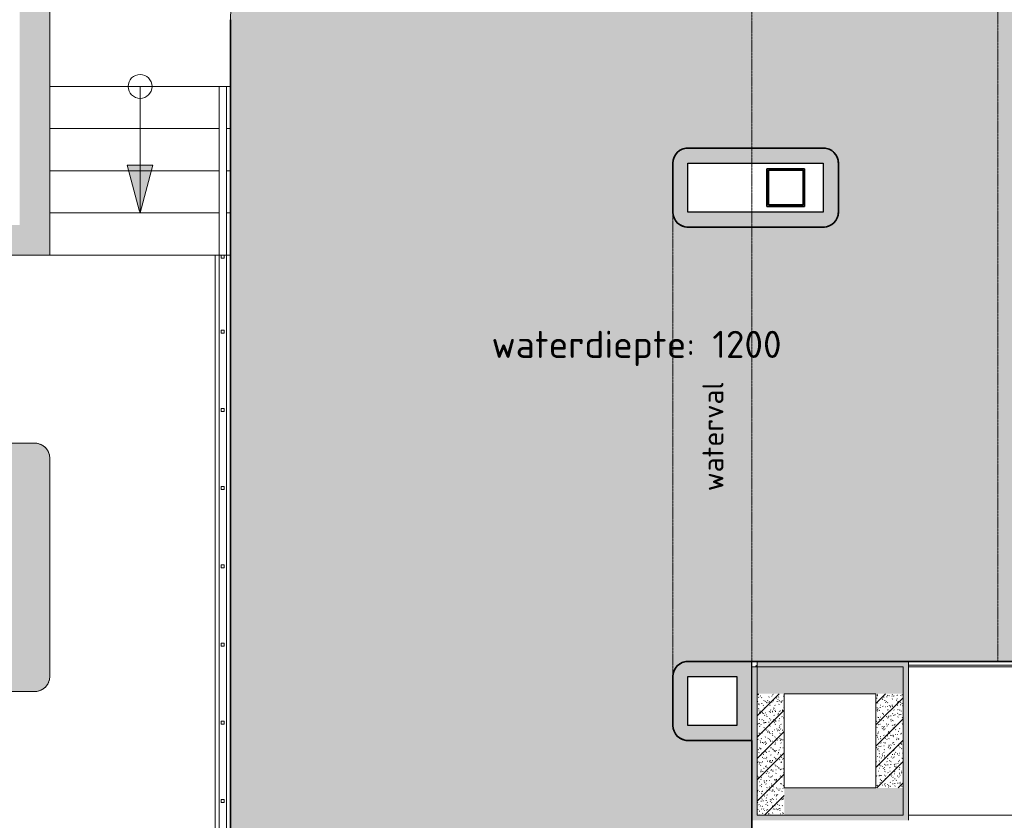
# Model space of a CAD drawing. Header units: millimetres. Extents: x 2016 to 102618, y -16590 to 68005.
# Tile 116 of 256: x 32010 to 38553, y 48945 to 54263. Entities that reach past the tile are written whole.
import ezdxf

# ---------------------------------------------------------------- set-up
doc = ezdxf.new("R2010")
doc.units = ezdxf.units.MM
doc.linetypes.add('dash 2_2', pattern=[4, 2, -2])
doc.linetypes.add('dash_S', pattern=[2, 1, -1])
for name, color, linetype, lineweight in [('A-DETL', 90, 'Continuous', 18), ('A-DETL-GENF', 92, 'Continuous', 13), ('A-DETL-MBND', 5, 'Continuous', 13), ('A-FLOR', 192, 'Continuous', 13), ('A-FLOR-HRAL', 11, 'Continuous', 13), ('A-GENM', 13, 'Continuous', 13), ('A-GLAZ-CURT', 52, 'Continuous', 9), ('A-WALL', 113, 'Continuous', 13), ('A-WALL-FNSH', 113, 'Continuous', 25), ('A-WALL-PATT', 111, 'Continuous', 25), ('G-ANNO-TEXT', 231, 'Continuous', 9), ('I-WALL', 2, 'Continuous', 13), ('S-COLS', 52, 'Continuous', 13), ('S-STRS', 31, 'Continuous', 13), ('S-STRS-ANNO', 31, 'Continuous', 9)]:
    doc.layers.add(name, color=color, linetype=linetype, lineweight=lineweight)
doc.layers.add('Water', color=131, linetype='Continuous')
doc.styles.add('ISOCPEUR_2', font='isocpeur.ttf', dxfattribs={"height": 180})
doc.styles.add('ISOCPEUR_3', font='isocpeur.ttf', dxfattribs={"height": 140})
pattern_1 = [(45, (0, 0), (-29.91062, 111.51074), []), (37.5, (0, 0), (-1.574834, 48.170594), [3.353, -34.647, 3.353, -39.147, -40.625]), (37.5, (0, 0), (-1.574834, 48.170594), [-80.5, 3.353, -37.272]), (7.5, (0, 0), (44.24442, 70.55365), [3.353, -17.147, 3.353, -30.897, -13.125]), (7.5, (0, 0), (44.24442, 70.55365), [-54.75, 3.353, -9.772]), (327.5, (-28.075, 0), (77.853547, 0.141476), [3.353, -9.147, 3.353, -41.647, -58.75]), (327.5, (-28.075, 0), (77.853547, 0.141476), [-57.5, 3.353, -55.397]), (317.5, (-28.075, 0), (75.153165, 21.94189), [3.353, -9.147, 3.353, -26.147, -33.75]), (317.5, (-28.075, 0), (75.153165, 21.94189), [-42, 3.353, -30.397])]

# ---------------------------------------------------------------- blocks, each defined once
blk = doc.blocks.new('System Panel - 31_VCS_CP_glas-4367887-00 Begane grond')
at = {"layer": 'A-GLAZ-CURT'}
for p, q in [((802.3, 12.5), (-802.3, 12.5)), ((-802.3, 12.5), (-802.3, -12.5)), ((802.3, -12.5), (802.3, 12.5)), ((-802.3, -12.5), (802.3, -12.5))]:
    blk.add_line(p, q, dxfattribs=at)
blk = doc.blocks.new('Railing - 00_VCS_BA_baluster 20x20 RVS-3844648-00 Begane grond')
at = {"layer": 'A-FLOR-HRAL'}
for p, q in [((0, 20), (0, 0)), ((20, 0), (20, 20)), ((0, 0), (20, 0))]:
    blk.add_line(p, q, dxfattribs=at)
blk = doc.blocks.new('Railing - 00_VCS_BA_baluster 20x20 RVS-V22-00 Begane grond')
at = {"layer": 'A-FLOR-HRAL'}
for p, q in [((0, 20), (0, 0)), ((20, 20), (0, 20)), ((20, 0), (20, 20)), ((0, 0), (20, 0))]:
    blk.add_line(p, q, dxfattribs=at)
blk = doc.blocks.new('Railing - Railing-860561-00 Begane grond')
at = {"layer": 'A-FLOR-HRAL'}
for p, q in [((33334.6, 52699.5), (33334.6, 47505.4)), ((33384.6, 47555.4), (33384.6, 52699.5)), ((33334.6, 47505.4), (33349.6, 47520.4)), ((33334.6, 47505.4), (33349.6, 47505.4)), ((33354.6, 47525.4), (33384.6, 47555.4)), ((33369.6, 47505.4), (33409.6, 47505.4)), ((33409.6, 47555.4), (33384.6, 47555.4)), ((33409.6, 47555.4), (33409.6, 47540.4)), ((33409.6, 47520.4), (33409.6, 47505.4))]:
    blk.add_line(p, q, dxfattribs=at)
for name, p in [('Railing - 00_VCS_BA_baluster 20x20 RVS-3844648-00 Begane grond', (33349.6, 52679.5)), ('Railing - 00_VCS_BA_baluster 20x20 RVS-V22-00 Begane grond', (33349.6, 52180.1)), ('Railing - 00_VCS_BA_baluster 20x20 RVS-V22-00 Begane grond', (33349.6, 51660.7)), ('Railing - 00_VCS_BA_baluster 20x20 RVS-V22-00 Begane grond', (33349.6, 51141.2)), ('Railing - 00_VCS_BA_baluster 20x20 RVS-V22-00 Begane grond', (33349.6, 50621.8)), ('Railing - 00_VCS_BA_baluster 20x20 RVS-V22-00 Begane grond', (33349.6, 50102.4)), ('Railing - 00_VCS_BA_baluster 20x20 RVS-V22-00 Begane grond', (33349.6, 49583)), ('Railing - 00_VCS_BA_baluster 20x20 RVS-V22-00 Begane grond', (33349.6, 49063.6)), ('Railing - 00_VCS_BA_baluster 20x20 RVS-V22-00 Begane grond', (33349.6, 48544.2)), ('Railing - 00_VCS_BA_baluster 20x20 RVS-V22-00 Begane grond', (33349.6, 48024.8)), ('Railing - 00_VCS_BA_baluster 20x20 RVS-V22-00 Begane grond', (33349.6, 47505.4))]:
    blk.add_blockref(name, p)
at = {"rotation": 90}
blk.add_blockref('Railing - 00_VCS_BA_baluster 20x20 RVS-V22-00 Begane grond', (33409.6, 47520.4), dxfattribs=at)
blk = doc.blocks.new('Railing - Railing-904651-00 Begane grond')
at = {"layer": 'A-FLOR-HRAL'}
for p, q in [((33334.6, 53819.5), (33384.6, 53819.5)), ((33334.6, 53819.5), (33334.6, 52979.5)), ((33384.6, 53819.5), (33384.6, 52979.5)), ((33334.6, 52979.5), (33334.6, 52699.5)), ((33384.6, 52979.5), (33384.6, 52699.5)), ((33384.6, 52699.5), (33334.6, 52699.5))]:
    blk.add_line(p, q, dxfattribs=at)
blk = doc.blocks.new('28_3B_staal - kolom - buis vierkant warm - K250x250x10-3243930-00 Begane grond')
at = {"layer": 'S-COLS', "lineweight": 5}
h = blk.add_hatch(dxfattribs=at)
h.set_pattern_fill('FP_322', color=256, style=0, pattern_type=2)
h.set_pattern_definition([(315, (-53147.5, 37100), (500, 500), []), (315, (-53147.5, 36930), (500, 500), []), (315, (-53147.5, 36920), (500, 500), []), (315, (-53147.5, 36910), (500, 500), []), (315, (-53147.5, 36900), (500, 500), []), (315, (-53147.5, 36890), (500, 500), []), (315, (-53147.5, 36880), (500, 500), []), (315, (-53147.5, 36870), (500, 500), [])])
h.paths.add_polyline_path([(-125, 125), (-125, -125), (125, -125), (125, 125), (-115, 125)], flags=0)
h.paths.add_polyline_path([(-115, -115), (-115, 115), (115, 115), (115, -115), (-86.1, -115)], flags=0)
at = {"layer": 'S-COLS', "lineweight": 35}
for p, q in [((125, 125), (-125, 125)), ((-125, 125), (-125, -125)), ((-115, -115), (-115, 115)), ((-115, 115), (115, 115)), ((115, 115), (115, -115)), ((125, -125), (125, 125)), ((-125, -125), (125, -125)), ((115, -115), (-115, -115))]:
    blk.add_line(p, q, dxfattribs=at)
blk = doc.blocks.new('Grot kolommen1 - Grot kolommen-3288963-00 Begane grond')
at = {"layer": 'A-WALL-PATT', "lineweight": 13}
h = blk.add_hatch(color=256, dxfattribs=at)
h.paths.add_polyline_path([(36450, 49475), (36875, 49475), (36875, 50000), (36450, 50000), (36419.3, 49994.6), (36400, 49985.4), (36391.7, 49980.2), (36381, 49970.7), (36369.1, 49957.4), (36364.6, 49950), (36354.5, 49928.6), (36350, 49900), (36350, 49575), (36355.4, 49544.3), (36364.6, 49525), (36369.8, 49516.7), (36379.3, 49506), (36392.6, 49494.1), (36400, 49489.6), (36421.4, 49479.5), (36445.1, 49475.8)], flags=0)
h.paths.add_polyline_path([(36545.7, 49575), (36450, 49575), (36450, 49900), (36775, 49900), (36775, 49575)], flags=0)
h.paths.add_polyline_path([(36450, 52885), (37350, 52885), (37380.7, 52890.4), (37400, 52899.6), (37408.3, 52904.8), (37419, 52914.3), (37430.9, 52927.6), (37435.4, 52935), (37445.5, 52956.4), (37450, 52985), (37450, 53310), (37444.6, 53340.7), (37435.4, 53360), (37430.2, 53368.3), (37420.7, 53379), (37407.4, 53390.9), (37400, 53395.4), (37378.6, 53405.5), (37350, 53410), (36450, 53410), (36419.3, 53404.6), (36400, 53395.4), (36391.7, 53390.2), (36381, 53380.7), (36369.1, 53367.4), (36364.3, 53359.3), (36354.5, 53338.6), (36350, 53310), (36350, 52985), (36355.4, 52954.3), (36364.6, 52935), (36369.8, 52926.7), (36379.3, 52916), (36392.6, 52904.1), (36400, 52899.6), (36421.4, 52889.5), (36428.5, 52888.4)], flags=0)
h.paths.add_polyline_path([(36450, 52985), (36450, 53310), (37350, 53310), (37350, 52985), (37302.5, 52985)], flags=0)
at = {"layer": 'A-WALL', "lineweight": 25}
for p, q in [((37350, 53410), (36450, 53410)), ((36350, 53310), (36350, 52985)), ((36450, 52985), (36450, 53310)), ((36450, 53310), (37350, 53310)), ((37350, 53310), (37350, 52985)), ((37450, 52985), (37450, 53310)), ((37350, 52985), (36450, 52985)), ((36450, 52885), (37350, 52885)), ((36875, 50000), (36450, 50000)), ((36875, 49475), (36875, 50000)), ((36350, 49900), (36350, 49575)), ((36450, 49575), (36450, 49900)), ((36450, 49900), (36775, 49900)), ((36775, 49900), (36775, 49575)), ((36775, 49575), (36450, 49575)), ((36450, 49475), (36875, 49475))]:
    blk.add_line(p, q, dxfattribs=at)
for centre, start, end in [((36450, 53310), 123.40731, 129.61981), ((36450, 53310), 112.01283, 123.40731), ((36450, 53310), 106.65132, 112.01283), ((36450, 53310), 90, 106.65132), ((37350, 53310), 73.34868, 90), ((37350, 53310), 67.98717, 73.34868), ((37350, 53310), 56.59269, 67.98717), ((37350, 53310), 50.38019, 56.59269), ((36450, 53310), 163.34868, 180), ((36450, 53310), 157.98717, 163.34868), ((36450, 53310), 146.59269, 157.98717), ((36450, 53310), 140.38019, 146.59269), ((36450, 53310), 129.61981, 140.38019), ((37350, 53310), 39.61981, 50.38019), ((37350, 53310), 33.40731, 39.61981), ((37350, 53310), 22.01283, 33.40731), ((37350, 53310), 16.65132, 22.01283), ((37350, 53310), 0, 16.65132), ((36450, 52985), 180, 196.65132), ((36450, 52985), 196.65132, 202.01283), ((36450, 52985), 202.01283, 213.40731), ((37350, 52985), 326.59269, 337.98717), ((37350, 52985), 337.98717, 343.34868), ((37350, 52985), 343.34868, 0), ((36450, 52985), 213.40731, 219.61981), ((36450, 52985), 219.61981, 230.38019), ((36450, 52985), 230.38019, 236.59269), ((36450, 52985), 236.59269, 247.98717), ((36450, 52985), 247.98717, 253.34868), ((36450, 52985), 253.34868, 270), ((37350, 52985), 270, 286.65132), ((37350, 52985), 286.65132, 292.01283), ((37350, 52985), 292.01283, 303.40731), ((37350, 52985), 303.40731, 309.61981), ((37350, 52985), 309.61981, 320.38019), ((37350, 52985), 320.38019, 326.59269), ((36450, 49900), 112.01283, 123.40731), ((36450, 49900), 106.65132, 112.01283), ((36450, 49900), 90, 106.65132), ((36450, 49900), 163.34868, 180), ((36450, 49900), 157.98717, 163.34868), ((36450, 49900), 146.59269, 157.98717), ((36450, 49900), 140.38019, 146.59269), ((36450, 49900), 129.61981, 140.38019), ((36450, 49900), 123.40731, 129.61981), ((36450, 49575), 180, 196.65132), ((36450, 49575), 196.65132, 202.01283), ((36450, 49575), 202.01283, 213.40731), ((36450, 49575), 213.40731, 219.61981), ((36450, 49575), 219.61981, 230.38019), ((36450, 49575), 230.38019, 236.59269), ((36450, 49575), 236.59269, 247.98717), ((36450, 49575), 247.98717, 253.34868), ((36450, 49575), 253.34868, 270)]:
    blk.add_arc(centre, 100, start, end, dxfattribs=at)
blk = doc.blocks.new('gootrooster watercube - gootrooster watercube-4148116-00 Begane grond')
at = {"layer": 'A-GENM'}
for p, q in [((27236.8, 49100.4), (27236.8, 44724.7)), ((27556.8, 44984.7), (27556.8, 49100.4)), ((31975, 46380.4), (31975, 44984.7)), ((32295, 45049.7), (32295, 46380.4)), ((32295, 44724.7), (32295, 45049.7)), ((31975, 44984.7), (27556.8, 44984.7)), ((27296.8, 44664.7), (27621.8, 44664.7)), ((27621.8, 44664.7), (32235, 44664.7))]:
    blk.add_line(p, q, dxfattribs=at)
for centre, start, end in [((27296.8, 44724.7), 180, 270), ((32235, 44724.7), 270, 0)]:
    blk.add_arc(centre, 60, start, end, dxfattribs=at)

msp = doc.modelspace()

# ---------------------------------------------------------------- hatches: boundary and pattern name
at = {"layer": 'A-DETL-GENF', "transparency": 33554509}
h = msp.add_hatch(color=9, dxfattribs=at)
h.paths.add_polyline_path([(20996.8, 50199.5), (24196.8, 50199.5), (24235.7, 50204.6), (24271.8, 50219.6), (24304.7, 50245.8), (24328.4, 50278.5), (24342.3, 50315.1), (24346.8, 50356.5), (24346.8, 50700), (24480.6, 50700), (24567.9, 50780.4), (24743.1, 50788.5), (24939.2, 50831), (25079.2, 50717.6), (25078, 50700), (26680.6, 50700), (26767.9, 50780.4), (26943.1, 50788.5), (27139.2, 50831), (27196.8, 50784.3), (27196.3, 51299.5), (20846.8, 51299.5), (20846.8, 50349.5), (20851.9, 50310.6), (20866.9, 50274.5), (20890.8, 50243.4), (20921.8, 50219.6), (20958, 50204.6)], flags=0)
h.paths.add_polyline_path([(22951.9, 50349.5), (20996.8, 50349.5), (20996.8, 51149.5), (22946.8, 51149.5), (22946.8, 50850), (22951.9, 50811.1), (22966.9, 50775), (22990.8, 50743.9), (23021.8, 50720.1), (23058, 50705.1), (23096.8, 50700), (24196.8, 50700), (24196.8, 50349.5), (22966.9, 50349.5)], flags=0)
h.paths.add_polyline_path([(26932, 50850), (23096.8, 50850), (23096.8, 51150), (27046.8, 51150), (27046.8, 50850), (27019.9, 50850)], flags=0)
h.paths.add_polyline_path([(37378.6, 52889.5), (37380.9, 52889.9), (37379.5, 52889.9)], flags=0)
h.paths.add_polyline_path([(37404.8, 52902.1), (37408.8, 52904.1), (37407.4, 52904.1)], flags=0)
h.paths.add_polyline_path([(37426.5, 52921.8), (37430.9, 52926.2), (37430.2, 52926.7)], flags=0)
h.paths.add_polyline_path([(37445.5, 53338.6), (37445.1, 53340.9), (37445.1, 53339.5)], flags=0)
h.paths.add_polyline_path([(37432.9, 53364.8), (37430.9, 53368.8), (37430.9, 53367.4)], flags=0)
h.paths.add_polyline_path([(37413.2, 53386.5), (37408.8, 53390.9), (37408.3, 53390.2)], flags=0)
at = {"layer": 'A-WALL-PATT', "lineweight": 13}
for points in [[(32135.9, 52899.5), (32210, 52899.5), (32210, 57490), (32010, 57490), (32010, 52899.5), (32110, 52899.5)], [(29006.1, 52699.5), (32210, 52699.5), (32210, 52899.5), (27196.8, 52899.5), (27196.8, 52699.5), (28303.5, 52699.5)], [(32045, 50000.5), (32210, 50000.5), (32210, 51350), (32205.1, 51380.9), (32190.9, 51408.7), (32168.8, 51430.9), (32138.6, 51445.4), (32110, 51450), (32010, 51450), (32010, 50000.5)], [(32089.3, 49800.5), (32110, 49800.5), (32140.9, 49805.4), (32168.8, 49819.6), (32190.9, 49841.7), (32205.5, 49871.9), (32210, 49900.5), (32210, 50000.5), (28410, 50000.5), (28410, 49800.5), (32045, 49800.5)]]:
    msp.add_hatch(color=256, dxfattribs=at).paths.add_polyline_path(points, flags=0)
h = msp.add_hatch(color=256, dxfattribs=at)
h.paths.add_polyline_path([(30246, 51300), (32010, 51300), (32010, 51450), (28810.3, 51450), (28810.3, 51300), (29798.6, 51300)], flags=0)
h.paths.add_polyline_path([(18220.8, 51300), (18475, 51300), (18475, 51450), (17083.8, 51450), (17083.8, 51300), (18090.2, 51300)], flags=0)
h = msp.add_hatch(color=256, dxfattribs=at)
h.paths.add_polyline_path([(37880, 49965), (37915, 49965), (37915, 50000), (36910, 50000), (36910, 49965), (37700, 49965)], flags=0)
h.paths.add_polyline_path([(39849.5, 49965), (39984.5, 49965), (39984.5, 50000), (39519.5, 50000), (39519.5, 49965), (39791.4, 49965)], flags=0)
at = {"layer": 'A-WALL-PATT'}
for points in [[(36875, 48980), (36910, 48980), (36910, 49965), (36875, 49965), (36875, 49123.9)], [(37880, 48980), (37915, 48980), (37915, 49965), (37880, 49965), (37880, 49160)], [(37915, 48945), (37915, 48980), (36875, 48980), (36875, 48945), (37895.3, 48945)]]:
    msp.add_hatch(color=256, dxfattribs=at).paths.add_polyline_path(points, flags=0)
at = {"layer": 'A-WALL-PATT', "lineweight": 5}
h = msp.add_hatch(dxfattribs=at)
h.set_pattern_fill('FP_6', color=256, style=0, pattern_type=2)
h.set_pattern_definition(pattern_1)
h.paths.add_polyline_path([(40019.5, 49785), (40019.5, 49965), (39554.5, 49965), (39554.5, 49785), (39928.1, 49785)], flags=0)
h.paths.add_polyline_path([(36925, 49785), (37880, 49785), (37880, 49965), (36910, 49965), (36910, 49785)], flags=0)
h = msp.add_hatch(dxfattribs=at)
h.set_pattern_fill('FP_6', color=256, style=0, pattern_type=2)
h.set_pattern_definition(pattern_1)
h.paths.add_polyline_path([(36910, 48980), (37090, 48980), (37090, 49785), (36910, 49785), (36910, 49227.2)], flags=0)
h = msp.add_hatch(dxfattribs=at)
h.set_pattern_fill('FP_6', color=256, style=0, pattern_type=2)
h.set_pattern_definition(pattern_1)
h.paths.add_polyline_path([(37700, 49160), (37880, 49160), (37880, 49785), (37700, 49785), (37700, 49500)], flags=0)
h = msp.add_hatch(dxfattribs=at)
h.set_pattern_fill('FP_6', color=256, style=0, pattern_type=2)
h.set_pattern_definition(pattern_1)
h.paths.add_polyline_path([(39967, 48980), (40019.5, 48980), (40019.5, 49160), (39554.5, 49160), (39554.5, 49107.7), (39967, 49107.7)], flags=0)
h.paths.add_polyline_path([(37862.5, 48980), (37880, 48980), (37880, 49160), (37090, 49160), (37090, 48980), (37375, 48980)], flags=0)
at = {"layer": 'S-STRS-ANNO'}
msp.add_hatch(color=256, dxfattribs=at).paths.add_polyline_path([(32810, 52979.5), (32895.1, 53297), (32724.9, 53297), (32805, 52998.3)], flags=0)
at = {"layer": 'Water', "transparency": 33554509}
h = msp.add_hatch(color=256, dxfattribs=at)
h.paths.add_polyline_path([(26662.3, 34188.5), (27378.9, 35594.9), (27404.8, 35633.8), (27439, 35665.5), (27479.6, 35688.5), (27524.5, 35701.4), (27571.1, 35703.6), (29459.4, 35571.6), (29505.2, 35562.9), (29547.8, 35543.9), (29587.3, 35512.5), (29616.4, 35474.8), (29634.5, 35437.2), (29971.8, 34457.7), (37653.5, 36516.7), (37717.3, 36539.7), (37777.5, 36571), (37836.4, 36613.5), (37888.5, 36664.1), (37932.7, 36721.8), (37968.1, 36785.2), (37994, 36853.1), (38009.7, 36924.1), (38015, 36996.5), (38015, 40809.8), (38008.8, 40888), (37990.5, 40964.3), (37960.5, 41036.8), (37919.5, 41103.7), (37868.5, 41163.4), (35736.1, 43295.9), (35685.1, 43355.5), (35643.2, 43424.6), (35614.1, 43494.9), (35595.8, 43571.2), (35589.6, 43649.4), (35595.8, 43727.6), (35614.1, 43803.9), (35646.8, 43880.9), (35685.1, 43943.3), (36195.2, 44645.4), (36236.4, 44691.3), (36286.1, 44727.8), (36342.2, 44753.4), (36402.4, 44766.9), (36475.1, 44766.9), (36875, 44731.9), (36875, 49475), (36445, 49475.7), (36419.1, 49479.9), (36391.2, 49494.1), (36386.8, 49498.5), (36379.3, 49504.3), (36363.4, 49525), (36353.4, 49549.1), (36350, 49575), (36350, 49900), (36354.9, 49930.9), (36369.1, 49958.8), (36373.5, 49963.2), (36379.3, 49970.7), (36400, 49986.6), (36424.1, 49996.6), (36450, 50000), (39984.5, 50000), (39984.5, 57300), (34360, 57300), (34334.1, 57296.6), (34310, 57286.6), (34289.3, 57270.7), (34273.4, 57250), (34263.4, 57225.9), (34260, 57200), (34260, 55526.8), (34253.8, 55448.5), (34235.5, 55372.3), (34205.5, 55299.8), (34164.5, 55232.9), (34113.6, 55173.2), (33556.5, 54616.1), (33505.5, 54556.5), (33464.5, 54489.6), (33434.5, 54417.1), (33416.2, 54340.8), (33410, 54262.6), (33409.6, 46477.3), (33406.6, 46454.5), (33396, 46429.6), (33380.7, 46409.7), (33360, 46393.8), (33335.9, 46383.8), (33310, 46380.4), (32335, 46380.4), (32335, 44724.7), (32331.6, 44698.8), (32321.6, 44674.7), (32305.7, 44654), (32285, 44638.1), (32260.9, 44628.1), (32235, 44624.7), (27296.8, 44624.7), (27266.8, 44629.8), (27246.8, 44638.1), (27226.1, 44654), (27210.2, 44674.7), (27200.2, 44698.8), (27196.8, 44724.7), (27196.8, 50784.3), (27139.2, 50831), (26943.1, 50788.5), (26767.9, 50780.4), (26680.6, 50700), (25078, 50700), (25079.2, 50717.6), (24939.2, 50831), (24743.1, 50788.5), (24567.9, 50780.4), (24480.6, 50700), (24346.8, 50700), (24346.8, 50349.5), (24341.7, 50310.6), (24326.7, 50274.5), (24302.9, 50243.4), (24271.8, 50219.6), (24232.2, 50204.1), (24196.8, 50199.5), (20996.8, 50199.5), (20958, 50204.6), (20921.8, 50219.6), (20890.8, 50243.4), (20866.9, 50274.5), (20851.9, 50310.6), (20846.8, 50349.5), (20846.8, 51299.5), (13472.3, 51299.5), (13472.3, 49893), (14957.2, 49684.3), (15032.1, 49667.9), (15103.6, 49640.1), (15170.1, 49601.8), (15229.9, 49553.7), (15285.8, 49491.6), (15732, 48920.6), (15801.8, 48821.2), (15861.2, 48715.3), (15909.6, 48604), (15946.5, 48488.3), (15971.6, 48369.5), (15984.5, 48248.8), (15984.5, 48120.7), (15971.2, 47995.2), (15949.7, 47887.4), (15914, 47771.3), (15863.4, 47653.5), (15808.4, 47553), (15739.7, 47452.9), (15661.1, 47360.3), (15573.6, 47276.1), (14968.8, 46750.3), (14931.2, 46711.1), (14901.2, 46665.7), (14880, 46615.7), (14868.1, 46562.7), (14866, 46508.4), (14873.7, 46454.6), (15443.4, 44055.6), (15447, 43999.3), (15439.9, 43943.2), (15422.5, 43889.5), (15395.3, 43840.1), (15359.3, 43796.6), (15326.5, 43763.8), (15874.7, 43421.2), (15911.5, 43391.6), (15940.3, 43354.3), (15959.6, 43311.2), (15968.3, 43264.8), (16199.7, 39765.3), (16199.4, 39693.2), (16187.5, 39614), (16164.5, 39537.3), (16130.8, 39464.7), (16081.8, 39391.6), (16034.2, 39337.5), (15973.3, 39285.5), (15905.6, 39242.7), (15832.5, 39210), (14286.1, 38647.1), (14242.6, 38625), (14205.9, 38593), (14177.6, 38552.3), (14160.4, 38507.6), (14154.5, 38459.2), (14154.5, 38070.5), (14149.5, 38026), (14134.7, 37983.7), (14110.9, 37945.8), (14079.2, 37914.1), (14041.3, 37890.3), (13999, 37875.5), (13954.5, 37870.5), (13954.5, 36690.1), (13959, 36648), (13972.3, 36607.7), (13993.7, 36571.2), (14022.4, 36540), (14058.1, 36515), (14096, 36498.9), (21015.9, 34383.3), (21041.5, 34377.3), (21067.7, 34374.6), (26658.3, 34188.6)], flags=0)
h.paths.add_polyline_path([(24631.3, 42050), (21371.6, 42050), (21312.1, 42055.9), (21255, 42073.5), (21202.6, 42102.1), (21156.8, 42140.5), (21119.5, 42187.2), (21092.3, 42240.4), (21076.1, 42297.9), (20692.5, 44473.2), (20690.7, 44506.7), (20694.8, 44535.8), (20705.6, 44565.3), (20722.4, 44592), (21681.5, 45811.4), (21721.7, 45853.4), (21769.3, 45886.9), (21822.5, 45910.5), (21879.3, 45923.5), (21937.5, 45925.2), (21994.9, 45915.7), (24783.5, 45168.5), (24839.2, 45147.4), (24889.7, 45115.7), (24933, 45074.7), (24967.2, 45026), (24991.2, 44971.4), (25003.9, 44913.2), (25003.9, 44842.5), (24780.8, 42187.4), (24773.1, 42151.1), (24756.8, 42117.8), (24732.8, 42089.6), (24702.7, 42068), (24668.1, 42054.6)], flags=0)
h.paths.add_polyline_path([(24028.2, 50349.5), (24196.8, 50349.5), (24196.8, 50700), (23091.9, 50700.6), (23058, 50705.1), (23021.8, 50720.1), (22990.8, 50743.9), (22966.9, 50775), (22951.9, 50811.1), (22946.8, 50850), (22946.8, 51149.5), (20996.8, 51149.5), (20996.8, 50349.5), (23198.6, 50349.5)], flags=0)
h.paths.add_polyline_path([(23931, 50850), (27046.8, 50850), (27046.8, 51150), (23096.8, 51149.5), (23096.8, 50850), (23396.8, 50850)], flags=0)
h.paths.add_polyline_path([(37350, 52885), (36450, 52885), (36419.1, 52889.9), (36391.2, 52904.1), (36386.8, 52908.5), (36379.3, 52914.3), (36363.4, 52935), (36353.4, 52959.1), (36350, 52985), (36350, 53310), (36354.9, 53340.9), (36369.1, 53368.8), (36373.5, 53373.2), (36379.3, 53380.7), (36400, 53396.6), (36424.1, 53406.6), (36450, 53410), (37350, 53410), (37380.9, 53405.1), (37408.8, 53390.9), (37413.2, 53386.5), (37420.7, 53380.7), (37436.6, 53360), (37446.6, 53335.9), (37450, 53310), (37450, 52985), (37445.1, 52954.1), (37430.9, 52926.2), (37426.5, 52921.8), (37420.7, 52914.3), (37400, 52898.4), (37375.9, 52888.4)], flags=0)
msp.add_hatch(color=256, dxfattribs=at).paths.add_polyline_path([(27396.8, 49300.4), (28410, 49300.4), (28410, 50000.5), (32010, 50000.5), (32010, 51300), (27396.8, 51300), (27396.8, 50000.5)], flags=0)

# ---------------------------------------------------------------- linework, layer by layer
at = {"layer": 'A-DETL', "linetype": 'dash 2_2', "lineweight": 13}
for p, q in [((36875, 57300), (36875, 53410)), ((38509.4, 50000), (38509.4, 57300)), ((36875, 53410), (36875, 52885)), ((36350, 53240), (36350, 49900)), ((36875, 52885), (36875, 50000)), ((36875, 50000), (36875, 49475)), ((36875, 49475), (36875, 44731.9))]:
    msp.add_line(p, q, dxfattribs=at)
at = {"layer": 'A-DETL', "lineweight": 35}
for p, q in [((33410, 54262.6), (33410, 46480.4)), ((36450, 53410), (37350, 53410)), ((36350, 52985), (36350, 53310)), ((37450, 53310), (37450, 52985)), ((37350, 52885), (36450, 52885)), ((36450, 50000), (39984.5, 50000)), ((36350, 49575), (36350, 49900)), ((36875, 49475), (36450, 49475)), ((36875, 47840.1), (36875, 49475))]:
    msp.add_line(p, q, dxfattribs=at)
for centre, start, end in [((36450, 53310), 90, 180), ((37350, 53310), 0, 90), ((36450, 52985), 180, 270), ((37350, 52985), 270, 0), ((36450, 49900), 90, 180), ((36450, 49575), 180, 270)]:
    msp.add_arc(centre, 100, start, end, dxfattribs=at)
at = {"layer": 'A-DETL-MBND'}
msp.add_arc((36975, 49900), 100, 130.86396, 139.13604, dxfattribs=at)
at = {"layer": 'A-FLOR'}
for p, q in [((33410, 53819.5), (33410, 54262.6)), ((33310, 52699.5), (32210, 52699.5)), ((33310, 47580.4), (33310, 52699.5)), ((39519.5, 49965), (37915, 49965)), ((37915, 48980), (39519.5, 48980))]:
    msp.add_line(p, q, dxfattribs=at)
for centre, radius, start, end in [((33910, 54262.6), 500, 135, 180), ((32110, 51350), 100, 73.318, 90), ((32110, 51350), 100, 56.55019, 68.01281), ((32110, 51350), 100, 39.58021, 50.41979), ((32110, 51350), 100, 21.98719, 33.44981), ((32110, 51350), 100, 0, 16.682), ((32110, 49900.5), 100, 326.55019, 338.01281), ((32110, 49900.5), 100, 343.318, 0), ((32110, 49900.5), 100, 270, 286.682), ((32110, 49900.5), 100, 291.98719, 303.44981), ((32110, 49900.5), 100, 309.58021, 320.41979)]:
    msp.add_arc(centre, radius, start, end, dxfattribs=at)
at = {"layer": 'A-WALL', "color": 250, "lineweight": 18}
for p, q in [((36910, 49965), (36910, 48980)), ((37880, 49965), (36910, 49965)), ((37880, 48980), (37880, 49965)), ((37090, 49160), (37090, 49785)), ((37090, 49785), (37700, 49785)), ((37700, 49160), (37700, 49785)), ((37090, 49160), (37700, 49160)), ((36910, 48980), (37880, 48980))]:
    msp.add_line(p, q, dxfattribs=at)
at = {"layer": 'A-WALL-FNSH', "color": 10, "lineweight": 9}
for p, q in [((32210, 52699.5), (32210, 57490)), ((29036.8, 52699.5), (32210, 52699.5)), ((32110, 51450), (28810.3, 51450)), ((32210, 49900.5), (32210, 51350)), ((36910, 49965), (36910, 50000)), ((37915, 48945), (37915, 50000)), ((36875, 49965), (36910, 49965))]:
    msp.add_line(p, q, dxfattribs=at)
at = {"layer": 'A-WALL-FNSH', "color": 37, "lineweight": 9}
for p, q in [((37915, 50000), (36910, 50000)), ((36875, 49965), (36875, 48945)), ((28610, 49800.5), (32110, 49800.5))]:
    msp.add_line(p, q, dxfattribs=at)
at = {"layer": 'A-WALL-FNSH', "color": 10, "lineweight": 9}
for centre, start, end in [((32110, 51350), 0, 90), ((32110, 49900.5), 270, 0)]:
    msp.add_arc(centre, 100, start, end, dxfattribs=at)
at = {"layer": 'I-WALL'}
for p, q in [((33310, 52699.5), (33334.6, 52699.5)), ((33384.6, 52699.5), (33410, 52699.5)), ((33410, 52699.5), (33410, 47580.4))]:
    msp.add_line(p, q, dxfattribs=at)
at = {"layer": 'S-STRS'}
for p, q in [((33334.6, 53819.5), (32210, 53819.5)), ((33410, 53819.5), (33384.6, 53819.5)), ((33410, 53819.5), (33410, 53539.5)), ((33334.6, 53539.5), (32210, 53539.5)), ((33410, 53539.5), (33384.6, 53539.5)), ((33410, 53539.5), (33410, 53259.5)), ((33334.6, 53259.5), (32210, 53259.5)), ((33410, 53259.5), (33384.6, 53259.5)), ((33410, 53259.5), (33410, 52979.5)), ((33334.6, 52979.5), (32210, 52979.5)), ((33410, 52979.5), (33384.6, 52979.5)), ((33410, 52979.5), (33410, 52699.5)), ((33334.6, 52699.5), (32210, 52699.5)), ((33410, 52699.5), (33384.6, 52699.5))]:
    msp.add_line(p, q, dxfattribs=at)
at = {"layer": 'S-STRS', "linetype": 'dash_S', "lineweight": 9}
for p, q in [((33334.6, 53819.5), (32210, 53819.5)), ((33410, 53819.5), (33384.6, 53819.5)), ((33334.6, 53539.5), (32210, 53539.5)), ((33410, 53539.5), (33384.6, 53539.5)), ((33334.6, 53259.5), (32210, 53259.5)), ((33410, 53259.5), (33384.6, 53259.5)), ((33334.6, 52979.5), (32210, 52979.5)), ((33410, 52979.5), (33384.6, 52979.5))]:
    msp.add_line(p, q, dxfattribs=at)
at = {"layer": 'S-STRS-ANNO'}
for p, q in [((32810, 53819.5), (32810, 53539.5)), ((32810, 53539.5), (32810, 53259.5)), ((32895.1, 53297), (32724.9, 53297)), ((32724.9, 53297), (32805, 52998.3)), ((32810, 52979.5), (32895.1, 53297)), ((32810, 53259.5), (32810, 52979.5)), ((32805, 52998.3), (32810, 52979.5))]:
    msp.add_line(p, q, dxfattribs=at)
msp.add_circle((32810, 53819.5), 79.4, dxfattribs=at)

# ---------------------------------------------------------------- block references
at = {"layer": 'A-FLOR-HRAL'}
for name in ['Railing - Railing-904651-00 Begane grond', 'Railing - Railing-860561-00 Begane grond']:
    msp.add_blockref(name, (0, 0), dxfattribs=at)
at = {"layer": 'A-GENM'}
msp.add_blockref('gootrooster watercube - gootrooster watercube-4148116-00 Begane grond', (0, 0), dxfattribs=at)
at = {"layer": 'A-GLAZ-CURT'}
msp.add_blockref('System Panel - 31_VCS_CP_glas-4367887-00 Begane grond', (38717.3, 49987.5), dxfattribs=at)
at = {"layer": 'A-WALL'}
msp.add_blockref('Grot kolommen1 - Grot kolommen-3288963-00 Begane grond', (0, 0), dxfattribs=at)
at = {"layer": 'S-COLS', "rotation": 89.99999999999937}
msp.add_blockref('28_3B_staal - kolom - buis vierkant warm - K250x250x10-3243930-00 Begane grond', (37100, 53147.5), dxfattribs=at)

# ---------------------------------------------------------------- texts
at = {"layer": 'G-ANNO-TEXT', "color": 7, "insert": (35144.9, 52196.2), "char_height": 180, "width": 2356.961, "attachment_point": 1, "style": 'ISOCPEUR_2'}
msp.add_mtext('waterdiepte: 1200', dxfattribs=at)
at = {"layer": 'G-ANNO-TEXT', "color": 7, "insert": (36546.5, 51130.6), "char_height": 140, "width": 857.806, "attachment_point": 1, "rotation": 90, "style": 'ISOCPEUR_3'}
msp.add_mtext('waterval', dxfattribs=at)

doc.saveas('drawing.dxf')
